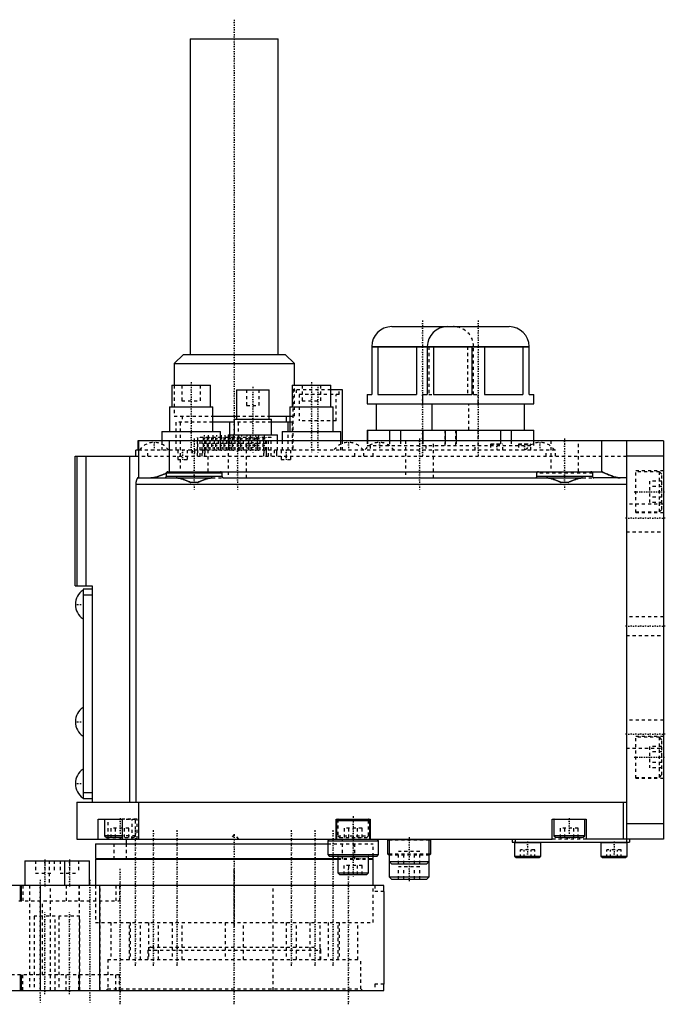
# Model space of a CAD drawing. Extents: x -392 to 140, y -99 to 428.
# Tile 5 of 5: x -70 to 140, y -26 to 292. Entities that reach past the tile are written whole.
import ezdxf

# ---------------------------------------------------------------- set-up
doc = ezdxf.new("R2010")
doc.units = 0
doc.linetypes.add('CENTER', pattern=[1.5, 0.45, -0.5, 0.05, -0.5])
doc.linetypes.add('DASHED', pattern=[2, 1, -1])
for name, color, linetype in [('AM_0', 7, 'CONTINUOUS'), ('AM_3', 7, 'DASHED'), ('AM_7', 7, 'CENTER')]:
    doc.layers.add(name, color=color, linetype=linetype)

msp = doc.modelspace()

# ---------------------------------------------------------------- linework, layer by layer
at = {"layer": 'AM_0', "color": 7, "linetype": 'CONTINUOUS'}
for p, q in [((-14.25, 286.2), (-14.25, 184)), ((-14.25, 286.2), (14.25, 286.2)), ((14.25, 184), (14.25, 286.2)), ((50.99, 193), (89.01, 193)), ((44.5, 186.51), (44.5, 171)), ((44.5, 186.51), (95.5, 186.51)), ((44.5, 186.47), (95.5, 186.47)), ((46.52, 186.47), (46.52, 171)), ((58.98, 186.47), (58.98, 171)), ((62.5, 186.51), (62.5, 171)), ((64.52, 186.47), (64.52, 171)), ((76.98, 186.47), (76.98, 171)), ((81.02, 186.47), (81.02, 171)), ((93.48, 186.47), (93.48, 171)), ((95.5, 171), (95.5, 186.51)), ((-16.5, 184), (-19.5, 181)), ((-16.5, 184), (16.5, 184)), ((19.5, 181), (16.5, 184)), ((-19.5, 181), (-19.5, 174)), ((-19.5, 181), (19.5, 181)), ((19.5, 174), (19.5, 181)), ((-20.25, 174), (-20.25, 167)), ((-20.25, 174), (-7.75, 174)), ((-7.75, 167), (-7.75, 174)), ((0.75, 172.5), (0.75, 163)), ((0.75, 172.5), (11.25, 172.5)), ((11.25, 163), (11.25, 172.5)), ((18.75, 174), (18.75, 167)), ((18.75, 174), (31.25, 174)), ((31.25, 167), (31.25, 174)), ((35, 172.5), (31.25, 172.5)), ((35, 156), (35, 172.5)), ((43, 171), (43, 168)), ((43, 171), (44.5, 171)), ((46.52, 171), (58.98, 171)), ((61, 171), (61, 168)), ((61, 171), (62.5, 171)), ((64.52, 171), (76.98, 171)), ((81.02, 171), (93.48, 171)), ((95.5, 171), (97, 171)), ((97, 168), (97, 171)), ((-21, 167), (-21, 159)), ((-21, 167), (-7, 167)), ((-7, 159), (-7, 167)), ((18, 167), (18, 159)), ((18, 167), (32, 167)), ((32, 159), (32, 167)), ((43, 168), (97, 168)), ((46, 168), (46, 159.5)), ((64, 168), (64, 159.5)), ((94, 159.5), (94, 168)), ((-7.01, 164), (0.75, 164)), ((0, 163), (0, 158)), ((0, 163), (12, 163)), ((11.26, 164), (18, 164)), ((12, 158), (12, 163)), ((16.89, 162), (16.89, 164)), ((0, 162), (-7, 162)), ((-1.41, 158), (-1.41, 162)), ((18, 162), (12, 162)), ((17.44, 159), (17.44, 162)), ((43, 159.5), (43, 156)), ((43, 159.5), (97, 159.5)), ((43.11, 159.5), (43.11, 156)), ((50.31, 159.5), (50.31, 156)), ((53.81, 159.5), (53.81, 156)), ((61, 159.5), (61, 156)), ((61.11, 159.5), (61.11, 156)), ((68.31, 159.5), (68.31, 156)), ((71.81, 159.5), (71.81, 156)), ((86.19, 159.5), (86.19, 156)), ((89.69, 159.5), (89.69, 156)), ((96.89, 159.5), (96.89, 156)), ((97, 156), (97, 159.5)), ((-23.5, 159), (-23.5, 156)), ((-23.5, 159), (-4.5, 159)), ((-4.5, 156), (-4.5, 159)), ((-2, 158), (-2, 156)), ((-2, 158), (14, 158)), ((14, 156), (14, 158)), ((15.5, 159), (15.5, 156)), ((15.5, 159), (34.5, 159)), ((34.5, 156), (34.5, 159)), ((-31.3, 156), (-31.3, 153)), ((139, 156), (-31.3, 156)), ((-31, 156), (-31, 144)), ((-21, 146), (-21, 156)), ((119, 146), (119, 156)), ((127, 156), (127, 26)), ((139, 156), (139, 27)), ((-51.5, 151), (-31.9, 151)), ((-51.5, 109), (-51.5, 151)), ((-51.04, 151), (-51.04, 109)), ((-48.13, 151), (-48.13, 109)), ((-33.91, 151), (-33.91, 39)), ((-31.9, 151), (-31.9, 153)), ((-31.3, 153), (-31.9, 153)), ((139, 151), (127, 151)), ((-31.23, 144), (-7.17, 144)), ((-4, 145.5), (-22, 145.5)), ((-22, 144.5), (-22, 145.5)), ((-4, 144.5), (-22, 144.5)), ((-21.5, 146), (119, 146)), ((-4, 145.5), (-4, 144.5)), ((-3.5, 144), (112.83, 144)), ((98, 144.5), (98, 145.5)), ((116, 144.5), (98, 144.5)), ((116, 145.5), (116, 144.5)), ((127, 144), (116.5, 144)), ((-31.9, 142), (-31.9, 39)), ((-31.9, 142), (127, 142)), ((-11.9, 142.5), (-14.1, 142.5)), ((108.1, 142.5), (105.9, 142.5)), ((-51.5, 109), (-46, 109)), ((-46, 109), (-46, 39)), ((-49, 108), (-49, 40)), ((-46, 108), (-49, 108)), ((-46, 106), (-49, 106)), ((-46, 42), (-49, 42)), ((-51, 39), (-51, 27)), ((-51, 39), (127, 39)), ((-46, 40), (-49, 40)), ((-31, 39), (-31, 27)), ((126, 39), (126, 27)), ((-44.14, 27), (-44.14, 33.5)), ((-44.14, 33.5), (-36.36, 33.5)), ((-42, 33.4), (-42, 28.1)), ((-36.36, 33.4), (-42, 33.4)), ((-36.36, 33.5), (-36.36, 27)), ((33, 27), (33, 33.5)), ((33, 33.5), (44, 33.5)), ((33.5, 33.4), (33.1, 33)), ((33.1, 33), (33.1, 27)), ((33.1, 33), (43.9, 33)), ((43.5, 33.4), (33.5, 33.4)), ((43.9, 33), (43.5, 33.4)), ((43.9, 27), (43.9, 33)), ((44, 33.5), (44, 27)), ((103, 27), (103, 33.5)), ((103, 33.5), (114, 33.5)), ((103.5, 33.4), (103.5, 28.1)), ((113.5, 33.4), (103.5, 33.4)), ((113.5, 28.1), (113.5, 33.4)), ((114, 33.5), (114, 27)), ((139, 32), (127, 32)), ((-51, 27), (103, 27)), ((-42, 28.1), (-41.4, 27.5)), ((-36.36, 28.1), (-42, 28.1)), ((-36.36, 27.5), (-41.4, 27.5)), ((-40.89, 27), (-40.89, 27.5)), ((-35, 27), (-35, 25.5)), ((30.75, 27), (30.25, 26.5)), ((30.25, 26.5), (30.25, 22)), ((30.25, 26.5), (46.75, 26.5)), ((46.75, 26.5), (46.25, 27)), ((46.75, 22), (46.75, 26.5)), ((49.82, 27), (49.62, 26.8)), ((49.62, 26.8), (49.62, 22.2)), ((49.62, 26.8), (50.12, 26.8)), ((50.22, 27), (50.12, 26.9)), ((50.12, 26.9), (50.12, 14.8)), ((50.12, 26.9), (63.12, 26.9)), ((63.12, 26.9), (63.02, 27)), ((63.12, 14.8), (63.12, 26.9)), ((63.13, 26.8), (63.62, 26.8)), ((63.62, 26.8), (63.42, 27)), ((63.62, 22.2), (63.62, 26.8)), ((90, 27), (90, 26)), ((90, 26), (128, 26)), ((90.75, 25.9), (90.75, 21.5)), ((90.75, 25.9), (99.25, 25.9)), ((91, 27), (91, 26)), ((99.25, 21.5), (99.25, 25.9)), ((103.5, 28.1), (104.1, 27.5)), ((113.5, 28.1), (103.5, 28.1)), ((112.9, 27.5), (104.1, 27.5)), ((112.9, 27.5), (113.5, 28.1)), ((139, 27), (114, 27)), ((118.75, 25.9), (118.75, 21.5)), ((118.75, 25.9), (127.25, 25.9)), ((127.25, 21.5), (127.25, 25.9)), ((128, 27), (128, 26)), ((-45, 25.5), (-45, 20.7)), ((-45, 25.5), (30.25, 25.5)), ((-67.89, 20), (-67.89, 12)), ((-67.89, 20), (-46.93, 20)), ((-54.89, 12), (-54.89, 20)), ((-46.93, 12), (-46.93, 20)), ((-45, 20.7), (33.5, 20.7)), ((-45, 20.5), (-45, 12)), ((-45, 20.5), (33.5, 20.5)), ((-41, 20.7), (-41, 20.5)), ((30.25, 22), (30.75, 21.5)), ((30.25, 22), (46.75, 22)), ((30.75, 21.5), (46.25, 21.5)), ((33.5, 21.4), (33.5, 16.1)), ((33.5, 21.4), (43.5, 21.4)), ((43.5, 16.1), (43.5, 21.4)), ((43.5, 20.7), (45, 20.7)), ((43.5, 20.5), (45, 20.5)), ((45, 20.7), (45, 21.5)), ((45, 12), (45, 20.5)), ((46.25, 21.5), (46.75, 22)), ((49.62, 22.2), (49.82, 22)), ((49.62, 22.2), (50.12, 22.2)), ((49.82, 22), (50.12, 22)), ((50.12, 19.8), (50.92, 19)), ((50.12, 19.8), (63.12, 19.8)), ((62.32, 19), (63.12, 19.8)), ((63.12, 22), (63.42, 22)), ((63.13, 22.2), (63.62, 22.2)), ((63.42, 22), (63.62, 22.2)), ((90.75, 21.5), (91.25, 21)), ((90.75, 21.5), (99.25, 21.5)), ((91.25, 21), (98.75, 21)), ((98.75, 21), (99.25, 21.5)), ((118.75, 21.5), (119.25, 21)), ((118.75, 21.5), (127.25, 21.5)), ((119.25, 21), (126.75, 21)), ((126.75, 21), (127.25, 21.5)), ((33.5, 16.1), (34.1, 15.5)), ((33.5, 16.1), (43.5, 16.1)), ((42.9, 15.5), (43.5, 16.1)), ((50.92, 19), (62.32, 19)), ((34.1, 15.5), (42.9, 15.5)), ((50.12, 14.8), (50.92, 14)), ((50.12, 14.8), (63.12, 14.8)), ((50.92, 14), (62.32, 14)), ((62.32, 14), (63.12, 14.8)), ((48.48, 12), (-264, 12)), ((-69.26, 7), (-69.26, 12)), ((-69, 12), (-69, 7)), ((-62.76, -22), (-62.76, 12)), ((-43.59, -22), (-43.59, 12)), ((48.48, 10), (48.48, 12)), ((48.5, 10), (48.48, 10)), ((48.5, -20), (48.5, 10)), ((-69, 7), (-69.26, 7)), ((-69.26, -17), (-69, -17)), ((-69.26, -22), (-69.26, -17)), ((-69, -17), (-69, -22)), ((-264, -22), (48.48, -22)), ((48.48, -20), (48.5, -20)), ((48.48, -22), (48.48, -20))]:
    msp.add_line(p, q, dxfattribs=at)
for points in [[(-31.23, 144, 0), (-31.23, 144, 0), (-31.24, 144, 0), (-31.25, 144, 0), (-31.25, 144, 0), (-31.25, 144, 0), (-31.26, 144, 0), (-31.27, 143.99, 0), (-31.27, 143.99, 0), (-31.28, 143.99, 0), (-31.29, 143.99, 0), (-31.29, 143.98, 0), (-31.29, 143.98, 0), (-31.3, 143.98, 0), (-31.31, 143.97, 0), (-31.32, 143.97, 0), (-31.32, 143.96, 0), (-31.33, 143.96, 0), (-31.33, 143.95, 0), (-31.34, 143.95, 0), (-31.35, 143.94, 0), (-31.35, 143.94, 0), (-31.36, 143.93, 0), (-31.36, 143.93, 0), (-31.37, 143.92, 0), (-31.38, 143.91, 0), (-31.38, 143.91, 0), (-31.39, 143.9, 0), (-31.39, 143.9, 0), (-31.4, 143.89, 0), (-31.41, 143.88, 0), (-31.42, 143.87, 0), (-31.43, 143.86, 0), (-31.43, 143.85, 0), (-31.43, 143.84, 0), (-31.44, 143.83, 0), (-31.45, 143.82, 0), (-31.46, 143.81, 0), (-31.47, 143.8, 0), (-31.48, 143.78, 0), (-31.48, 143.78, 0), (-31.48, 143.77, 0), (-31.49, 143.76, 0), (-31.5, 143.74, 0), (-31.51, 143.73, 0), (-31.52, 143.71, 0), (-31.53, 143.7, 0), (-31.53, 143.69, 0), (-31.53, 143.68, 0), (-31.54, 143.67, 0), (-31.55, 143.65, 0), (-31.56, 143.63, 0), (-31.57, 143.62, 0), (-31.58, 143.6, 0), (-31.58, 143.59, 0), (-31.58, 143.58, 0), (-31.59, 143.56, 0), (-31.6, 143.55, 0), (-31.61, 143.53, 0), (-31.61, 143.51, 0), (-31.62, 143.49, 0), (-31.63, 143.48, 0), (-31.63, 143.47, 0), (-31.64, 143.45, 0), (-31.65, 143.43, 0), (-31.65, 143.42, 0), (-31.65, 143.41, 0), (-31.66, 143.39, 0), (-31.67, 143.37, 0), (-31.67, 143.36, 0), (-31.68, 143.35, 0), (-31.68, 143.33, 0), (-31.69, 143.31, 0), (-31.7, 143.29, 0), (-31.7, 143.27, 0), (-31.71, 143.25, 0), (-31.72, 143.23, 0), (-31.72, 143.22, 0), (-31.73, 143.2, 0), (-31.73, 143.18, 0), (-31.74, 143.15, 0), (-31.75, 143.13, 0), (-31.75, 143.1, 0), (-31.76, 143.09, 0), (-31.76, 143.08, 0), (-31.77, 143.06, 0), (-31.77, 143.03, 0), (-31.78, 143, 0), (-31.79, 142.98, 0), (-31.79, 142.95, 0), (-31.79, 142.94, 0), (-31.8, 142.93, 0), (-31.8, 142.9, 0), (-31.81, 142.87, 0), (-31.81, 142.85, 0), (-31.82, 142.82, 0), (-31.82, 142.79, 0), (-31.83, 142.78, 0), (-31.83, 142.76, 0), (-31.83, 142.74, 0), (-31.84, 142.71, 0), (-31.84, 142.68, 0), (-31.85, 142.65, 0), (-31.85, 142.62, 0), (-31.85, 142.61, 0), (-31.86, 142.6, 0), (-31.86, 142.57, 0), (-31.86, 142.54, 0), (-31.87, 142.52, 0), (-31.87, 142.51, 0), (-31.87, 142.48, 0), (-31.87, 142.45, 0), (-31.88, 142.44, 0), (-31.88, 142.42, 0), (-31.88, 142.39, 0), (-31.88, 142.36, 0), (-31.88, 142.33, 0), (-31.89, 142.31, 0), (-31.89, 142.28, 0), (-31.89, 142.26, 0), (-31.89, 142.25, 0), (-31.89, 142.22, 0), (-31.89, 142.19, 0), (-31.89, 142.16, 0), (-31.9, 142.13, 0), (-31.9, 142.1, 0), (-31.9, 142.09, 0), (-31.9, 142.07, 0), (-31.9, 142.04, 0), (-31.9, 142.01, 0), (-31.9, 142, 0)], [(-22, 145.56, 0), (-22.14, 145.49, 0), (-22.43, 145.37, 0), (-22.72, 145.24, 0), (-22.87, 145.18, 0), (-23.02, 145.12, 0), (-23.31, 145, 0), (-23.6, 144.88, 0), (-23.89, 144.77, 0), (-24.18, 144.66, 0), (-24.46, 144.55, 0), (-24.61, 144.5, 0), (-24.75, 144.46, 0), (-25.03, 144.37, 0), (-25.31, 144.28, 0), (-25.58, 144.21, 0), (-25.85, 144.14, 0), (-26.11, 144.09, 0), (-26.25, 144.07, 0), (-26.37, 144.05, 0), (-26.63, 144.02, 0), (-26.88, 144, 0), (-27, 144, 0)], [(-22.5, 144, 0), (-22.48, 144, 0), (-22.44, 144, 0), (-22.41, 144.01, 0), (-22.39, 144.01, 0), (-22.37, 144.02, 0), (-22.33, 144.03, 0), (-22.29, 144.04, 0), (-22.26, 144.06, 0), (-22.22, 144.08, 0), (-22.19, 144.11, 0), (-22.17, 144.12, 0), (-22.16, 144.14, 0), (-22.13, 144.17, 0), (-22.1, 144.2, 0), (-22.07, 144.24, 0), (-22.05, 144.28, 0), (-22.03, 144.32, 0), (-22.02, 144.35, 0), (-22.02, 144.37, 0), (-22.01, 144.4, 0), (-22.01, 144.41, 0), (-22.01, 144.42, 0), (-22.01, 144.42, 0), (-22.01, 144.42, 0), (-22, 144.43, 0), (-22, 144.44, 0), (-22, 144.45, 0), (-22, 144.46, 0), (-22, 144.47, 0), (-22, 144.47, 0), (-22, 144.48, 0), (-22, 144.49, 0), (-22, 144.5, 0), (-22, 144.5, 0)], [(-22, 145.56, 0), (-22, 145.56, 0), (-22, 145.57, 0), (-21.99, 145.57, 0), (-21.99, 145.58, 0), (-21.99, 145.58, 0), (-21.99, 145.59, 0), (-21.99, 145.59, 0), (-21.99, 145.6, 0), (-21.99, 145.61, 0), (-21.99, 145.61, 0), (-21.99, 145.62, 0), (-21.99, 145.62, 0), (-21.98, 145.63, 0), (-21.98, 145.63, 0), (-21.98, 145.64, 0), (-21.98, 145.65, 0), (-21.98, 145.65, 0), (-21.98, 145.66, 0), (-21.97, 145.66, 0), (-21.97, 145.67, 0), (-21.97, 145.67, 0), (-21.97, 145.68, 0), (-21.97, 145.68, 0), (-21.96, 145.68, 0), (-21.96, 145.69, 0), (-21.96, 145.69, 0), (-21.96, 145.7, 0), (-21.96, 145.7, 0), (-21.95, 145.71, 0), (-21.95, 145.72, 0), (-21.95, 145.72, 0), (-21.94, 145.73, 0), (-21.94, 145.73, 0), (-21.94, 145.73, 0), (-21.94, 145.74, 0), (-21.93, 145.75, 0), (-21.93, 145.75, 0), (-21.93, 145.76, 0), (-21.92, 145.76, 0), (-21.92, 145.77, 0), (-21.92, 145.77, 0), (-21.92, 145.78, 0), (-21.91, 145.78, 0), (-21.91, 145.79, 0), (-21.91, 145.79, 0), (-21.9, 145.8, 0), (-21.9, 145.8, 0), (-21.9, 145.8, 0), (-21.89, 145.81, 0), (-21.89, 145.81, 0), (-21.89, 145.82, 0), (-21.88, 145.82, 0), (-21.88, 145.83, 0), (-21.87, 145.83, 0), (-21.87, 145.83, 0), (-21.87, 145.84, 0), (-21.86, 145.84, 0), (-21.86, 145.85, 0), (-21.85, 145.85, 0), (-21.85, 145.86, 0), (-21.85, 145.86, 0), (-21.85, 145.86, 0), (-21.84, 145.87, 0), (-21.84, 145.87, 0), (-21.83, 145.87, 0), (-21.83, 145.88, 0), (-21.83, 145.88, 0), (-21.82, 145.88, 0), (-21.82, 145.89, 0), (-21.82, 145.89, 0), (-21.81, 145.89, 0), (-21.8, 145.9, 0), (-21.8, 145.9, 0), (-21.79, 145.9, 0), (-21.79, 145.91, 0), (-21.79, 145.91, 0), (-21.78, 145.91, 0), (-21.78, 145.92, 0), (-21.77, 145.92, 0), (-21.77, 145.92, 0), (-21.76, 145.93, 0), (-21.75, 145.93, 0), (-21.75, 145.93, 0), (-21.75, 145.93, 0), (-21.74, 145.94, 0), (-21.74, 145.94, 0), (-21.73, 145.94, 0), (-21.72, 145.95, 0), (-21.72, 145.95, 0), (-21.72, 145.95, 0), (-21.71, 145.95, 0), (-21.71, 145.96, 0), (-21.7, 145.96, 0), (-21.69, 145.96, 0), (-21.69, 145.96, 0), (-21.68, 145.97, 0), (-21.68, 145.97, 0), (-21.67, 145.97, 0), (-21.67, 145.97, 0), (-21.66, 145.97, 0), (-21.65, 145.98, 0), (-21.65, 145.98, 0), (-21.64, 145.98, 0), (-21.64, 145.98, 0), (-21.64, 145.98, 0), (-21.63, 145.98, 0), (-21.62, 145.98, 0), (-21.62, 145.99, 0), (-21.62, 145.99, 0), (-21.61, 145.99, 0), (-21.6, 145.99, 0), (-21.6, 145.99, 0), (-21.6, 145.99, 0), (-21.59, 145.99, 0), (-21.58, 145.99, 0), (-21.58, 145.99, 0), (-21.57, 146, 0), (-21.56, 146, 0), (-21.56, 146, 0), (-21.56, 146, 0), (-21.55, 146, 0), (-21.54, 146, 0), (-21.54, 146, 0), (-21.53, 146, 0), (-21.52, 146, 0), (-21.52, 146, 0), (-21.52, 146, 0), (-21.51, 146, 0), (-21.5, 146, 0), (-21.5, 146, 0)], [(-22, 145.5, 0), (-22, 145.51, 0), (-22, 145.53, 0), (-22, 145.55, 0), (-22, 145.56, 0)], [(-14.1, 142.5, 0), (-14.23, 142.56, 0), (-14.51, 142.68, 0), (-14.79, 142.81, 0), (-14.93, 142.87, 0), (-15.07, 142.93, 0), (-15.34, 143.04, 0), (-15.62, 143.16, 0), (-15.89, 143.27, 0), (-16.17, 143.37, 0), (-16.44, 143.47, 0), (-16.57, 143.52, 0), (-16.71, 143.56, 0), (-16.97, 143.65, 0), (-17.23, 143.73, 0), (-17.49, 143.8, 0), (-17.75, 143.86, 0), (-18, 143.91, 0), (-18.12, 143.94, 0), (-18.24, 143.95, 0), (-18.48, 143.98, 0), (-18.72, 144, 0), (-18.83, 144, 0)], [(-7.17, 144, 0), (-7.28, 144, 0), (-7.52, 143.98, 0), (-7.76, 143.95, 0), (-7.88, 143.94, 0), (-8, 143.91, 0), (-8.25, 143.86, 0), (-8.51, 143.8, 0), (-8.77, 143.73, 0), (-9.03, 143.65, 0), (-9.29, 143.56, 0), (-9.43, 143.52, 0), (-9.56, 143.47, 0), (-9.83, 143.37, 0), (-10.11, 143.27, 0), (-10.38, 143.16, 0), (-10.66, 143.04, 0), (-10.93, 142.93, 0), (-11.07, 142.87, 0), (-11.21, 142.81, 0), (-11.49, 142.68, 0), (-11.77, 142.56, 0), (-11.9, 142.5, 0)], [(-4.5, 146, 0), (-4.5, 146, 0), (-4.49, 146, 0), (-4.48, 146, 0), (-4.48, 146, 0), (-4.48, 146, 0), (-4.47, 146, 0), (-4.46, 146, 0), (-4.45, 146, 0), (-4.45, 146, 0), (-4.44, 146, 0), (-4.44, 146, 0), (-4.43, 146, 0), (-4.42, 145.99, 0), (-4.42, 145.99, 0), (-4.41, 145.99, 0), (-4.4, 145.99, 0), (-4.4, 145.99, 0), (-4.39, 145.99, 0), (-4.39, 145.99, 0), (-4.38, 145.99, 0), (-4.37, 145.98, 0), (-4.37, 145.98, 0), (-4.37, 145.98, 0), (-4.36, 145.98, 0), (-4.35, 145.98, 0), (-4.35, 145.98, 0), (-4.35, 145.98, 0), (-4.34, 145.97, 0), (-4.33, 145.97, 0), (-4.32, 145.97, 0), (-4.32, 145.97, 0), (-4.31, 145.96, 0), (-4.31, 145.96, 0), (-4.3, 145.96, 0), (-4.3, 145.96, 0), (-4.29, 145.95, 0), (-4.28, 145.95, 0), (-4.28, 145.95, 0), (-4.27, 145.94, 0), (-4.27, 145.94, 0), (-4.26, 145.94, 0), (-4.26, 145.94, 0), (-4.25, 145.93, 0), (-4.24, 145.93, 0), (-4.24, 145.93, 0), (-4.23, 145.92, 0), (-4.23, 145.92, 0), (-4.23, 145.92, 0), (-4.22, 145.91, 0), (-4.21, 145.91, 0), (-4.21, 145.91, 0), (-4.2, 145.9, 0), (-4.2, 145.9, 0), (-4.19, 145.89, 0), (-4.19, 145.89, 0), (-4.18, 145.89, 0), (-4.18, 145.88, 0), (-4.17, 145.88, 0), (-4.17, 145.87, 0), (-4.16, 145.87, 0), (-4.16, 145.87, 0), (-4.16, 145.86, 0), (-4.15, 145.86, 0), (-4.15, 145.85, 0), (-4.14, 145.85, 0), (-4.14, 145.85, 0), (-4.14, 145.84, 0), (-4.13, 145.84, 0), (-4.13, 145.84, 0), (-4.13, 145.83, 0), (-4.12, 145.83, 0), (-4.12, 145.82, 0), (-4.11, 145.82, 0), (-4.11, 145.81, 0), (-4.1, 145.81, 0), (-4.1, 145.8, 0), (-4.1, 145.8, 0), (-4.1, 145.79, 0), (-4.09, 145.79, 0), (-4.09, 145.78, 0), (-4.08, 145.78, 0), (-4.08, 145.77, 0), (-4.08, 145.77, 0), (-4.08, 145.76, 0), (-4.07, 145.76, 0), (-4.07, 145.75, 0), (-4.06, 145.75, 0), (-4.06, 145.74, 0), (-4.06, 145.73, 0), (-4.06, 145.73, 0), (-4.05, 145.73, 0), (-4.05, 145.72, 0), (-4.05, 145.71, 0), (-4.04, 145.71, 0), (-4.04, 145.7, 0), (-4.04, 145.69, 0), (-4.04, 145.69, 0), (-4.04, 145.69, 0), (-4.03, 145.68, 0), (-4.03, 145.67, 0), (-4.03, 145.66, 0), (-4.03, 145.66, 0), (-4.02, 145.65, 0), (-4.02, 145.65, 0), (-4.02, 145.64, 0), (-4.02, 145.64, 0), (-4.02, 145.63, 0), (-4.02, 145.63, 0), (-4.02, 145.62, 0), (-4.01, 145.62, 0), (-4.01, 145.61, 0), (-4.01, 145.6, 0), (-4.01, 145.6, 0), (-4.01, 145.59, 0), (-4.01, 145.59, 0), (-4.01, 145.58, 0), (-4.01, 145.57, 0), (-4, 145.57, 0), (-4, 145.56, 0), (-4, 145.56, 0), (-4, 145.55, 0), (-4, 145.54, 0), (-4, 145.54, 0), (-4, 145.53, 0), (-4, 145.52, 0), (-4, 145.52, 0), (-4, 145.52, 0), (-4, 145.51, 0), (-4, 145.5, 0), (-4, 145.5, 0)], [(-4, 144.5, 0), (-4, 144.5, 0), (-4, 144.49, 0), (-4, 144.48, 0), (-4, 144.47, 0), (-4, 144.47, 0), (-4, 144.46, 0), (-4, 144.45, 0), (-4, 144.44, 0), (-4, 144.43, 0), (-3.99, 144.42, 0), (-3.99, 144.42, 0), (-3.99, 144.42, 0), (-3.99, 144.41, 0), (-3.99, 144.4, 0), (-3.98, 144.37, 0), (-3.98, 144.35, 0), (-3.97, 144.32, 0), (-3.95, 144.28, 0), (-3.93, 144.24, 0), (-3.9, 144.2, 0), (-3.87, 144.17, 0), (-3.84, 144.14, 0), (-3.83, 144.12, 0), (-3.81, 144.11, 0), (-3.78, 144.08, 0), (-3.74, 144.06, 0), (-3.71, 144.04, 0), (-3.67, 144.03, 0), (-3.63, 144.02, 0), (-3.61, 144.01, 0), (-3.59, 144.01, 0), (-3.56, 144, 0), (-3.52, 144, 0), (-3.5, 144, 0)], [(97.5, 144, 0), (97.52, 144, 0), (97.56, 144, 0), (97.59, 144.01, 0), (97.61, 144.01, 0), (97.63, 144.02, 0), (97.67, 144.03, 0), (97.71, 144.05, 0), (97.74, 144.06, 0), (97.78, 144.09, 0), (97.81, 144.11, 0), (97.83, 144.12, 0), (97.84, 144.14, 0), (97.87, 144.17, 0), (97.9, 144.2, 0), (97.92, 144.24, 0), (97.95, 144.28, 0), (97.97, 144.32, 0), (97.98, 144.35, 0), (97.98, 144.37, 0), (97.99, 144.4, 0), (97.99, 144.41, 0), (97.99, 144.42, 0), (97.99, 144.42, 0), (97.99, 144.43, 0), (98, 144.43, 0), (98, 144.44, 0), (98, 144.45, 0), (98, 144.46, 0), (98, 144.47, 0), (98, 144.47, 0), (98, 144.48, 0), (98, 144.49, 0), (98, 144.5, 0), (98, 144.5, 0)], [(98, 145.5, 0), (98, 145.5, 0), (98, 145.51, 0), (98, 145.52, 0), (98, 145.52, 0), (98, 145.52, 0), (98, 145.53, 0), (98, 145.54, 0), (98, 145.54, 0), (98, 145.55, 0), (98, 145.56, 0), (98, 145.56, 0), (98, 145.57, 0), (98.01, 145.57, 0), (98.01, 145.58, 0), (98.01, 145.59, 0), (98.01, 145.59, 0), (98.01, 145.6, 0), (98.01, 145.6, 0), (98.01, 145.61, 0), (98.01, 145.62, 0), (98.02, 145.62, 0), (98.02, 145.63, 0), (98.02, 145.63, 0), (98.02, 145.64, 0), (98.02, 145.64, 0), (98.02, 145.65, 0), (98.02, 145.65, 0), (98.03, 145.66, 0), (98.03, 145.66, 0), (98.03, 145.67, 0), (98.03, 145.68, 0), (98.04, 145.69, 0), (98.04, 145.69, 0), (98.04, 145.69, 0), (98.04, 145.7, 0), (98.04, 145.71, 0), (98.05, 145.71, 0), (98.05, 145.72, 0), (98.05, 145.73, 0), (98.06, 145.73, 0), (98.06, 145.73, 0), (98.06, 145.74, 0), (98.06, 145.75, 0), (98.07, 145.75, 0), (98.07, 145.76, 0), (98.08, 145.76, 0), (98.08, 145.77, 0), (98.08, 145.77, 0), (98.08, 145.78, 0), (98.09, 145.78, 0), (98.09, 145.79, 0), (98.1, 145.79, 0), (98.1, 145.8, 0), (98.1, 145.8, 0), (98.1, 145.81, 0), (98.11, 145.81, 0), (98.11, 145.82, 0), (98.12, 145.82, 0), (98.12, 145.83, 0), (98.13, 145.83, 0), (98.13, 145.84, 0), (98.13, 145.84, 0), (98.14, 145.84, 0), (98.14, 145.85, 0), (98.14, 145.85, 0), (98.15, 145.85, 0), (98.15, 145.86, 0), (98.16, 145.86, 0), (98.16, 145.87, 0), (98.16, 145.87, 0), (98.17, 145.87, 0), (98.17, 145.88, 0), (98.18, 145.88, 0), (98.18, 145.89, 0), (98.19, 145.89, 0), (98.19, 145.89, 0), (98.2, 145.9, 0), (98.2, 145.9, 0), (98.21, 145.91, 0), (98.21, 145.91, 0), (98.22, 145.91, 0), (98.23, 145.92, 0), (98.23, 145.92, 0), (98.23, 145.92, 0), (98.24, 145.93, 0), (98.24, 145.93, 0), (98.25, 145.93, 0), (98.26, 145.94, 0), (98.26, 145.94, 0), (98.27, 145.94, 0), (98.27, 145.94, 0), (98.28, 145.95, 0), (98.28, 145.95, 0), (98.29, 145.95, 0), (98.3, 145.96, 0), (98.3, 145.96, 0), (98.31, 145.96, 0), (98.31, 145.96, 0), (98.32, 145.97, 0), (98.32, 145.97, 0), (98.33, 145.97, 0), (98.34, 145.97, 0), (98.35, 145.98, 0), (98.35, 145.98, 0), (98.35, 145.98, 0), (98.36, 145.98, 0), (98.37, 145.98, 0), (98.37, 145.98, 0), (98.37, 145.98, 0), (98.38, 145.99, 0), (98.39, 145.99, 0), (98.39, 145.99, 0), (98.4, 145.99, 0), (98.4, 145.99, 0), (98.41, 145.99, 0), (98.42, 145.99, 0), (98.42, 145.99, 0), (98.43, 146, 0), (98.44, 146, 0), (98.44, 146, 0), (98.45, 146, 0), (98.45, 146, 0), (98.46, 146, 0), (98.47, 146, 0), (98.48, 146, 0), (98.48, 146, 0), (98.48, 146, 0), (98.49, 146, 0), (98.5, 146, 0), (98.5, 146, 0)], [(105.9, 142.5, 0), (105.77, 142.56, 0), (105.49, 142.68, 0), (105.21, 142.81, 0), (105.07, 142.87, 0), (104.93, 142.93, 0), (104.66, 143.04, 0), (104.38, 143.16, 0), (104.11, 143.27, 0), (103.83, 143.37, 0), (103.56, 143.47, 0), (103.43, 143.52, 0), (103.29, 143.56, 0), (103.03, 143.65, 0), (102.77, 143.73, 0), (102.51, 143.8, 0), (102.25, 143.86, 0), (102, 143.91, 0), (101.88, 143.94, 0), (101.76, 143.95, 0), (101.52, 143.98, 0), (101.28, 144, 0), (101.17, 144, 0)], [(112.83, 144, 0), (112.72, 144, 0), (112.48, 143.98, 0), (112.24, 143.95, 0), (112.12, 143.94, 0), (112, 143.91, 0), (111.75, 143.86, 0), (111.49, 143.8, 0), (111.23, 143.73, 0), (110.97, 143.65, 0), (110.71, 143.56, 0), (110.57, 143.52, 0), (110.44, 143.47, 0), (110.17, 143.37, 0), (109.89, 143.27, 0), (109.62, 143.16, 0), (109.34, 143.04, 0), (109.07, 142.93, 0), (108.93, 142.87, 0), (108.79, 142.81, 0), (108.51, 142.68, 0), (108.23, 142.56, 0), (108.1, 142.5, 0)], [(115.5, 146, 0), (115.5, 146, 0), (115.51, 146, 0), (115.52, 146, 0), (115.52, 146, 0), (115.52, 146, 0), (115.53, 146, 0), (115.54, 146, 0), (115.55, 146, 0), (115.55, 146, 0), (115.56, 146, 0), (115.56, 146, 0), (115.57, 146, 0), (115.58, 145.99, 0), (115.58, 145.99, 0), (115.59, 145.99, 0), (115.6, 145.99, 0), (115.6, 145.99, 0), (115.61, 145.99, 0), (115.61, 145.99, 0), (115.62, 145.99, 0), (115.63, 145.98, 0), (115.63, 145.98, 0), (115.63, 145.98, 0), (115.64, 145.98, 0), (115.65, 145.98, 0), (115.65, 145.98, 0), (115.65, 145.98, 0), (115.66, 145.97, 0), (115.67, 145.97, 0), (115.68, 145.97, 0), (115.68, 145.97, 0), (115.69, 145.96, 0), (115.69, 145.96, 0), (115.7, 145.96, 0), (115.7, 145.96, 0), (115.71, 145.95, 0), (115.72, 145.95, 0), (115.72, 145.95, 0), (115.73, 145.94, 0), (115.73, 145.94, 0), (115.74, 145.94, 0), (115.74, 145.94, 0), (115.75, 145.93, 0), (115.76, 145.93, 0), (115.76, 145.93, 0), (115.77, 145.92, 0), (115.77, 145.92, 0), (115.77, 145.92, 0), (115.78, 145.91, 0), (115.79, 145.91, 0), (115.79, 145.91, 0), (115.8, 145.9, 0), (115.8, 145.9, 0), (115.81, 145.89, 0), (115.81, 145.89, 0), (115.82, 145.89, 0), (115.82, 145.88, 0), (115.83, 145.88, 0), (115.83, 145.87, 0), (115.84, 145.87, 0), (115.84, 145.87, 0), (115.84, 145.86, 0), (115.85, 145.86, 0), (115.85, 145.85, 0), (115.86, 145.85, 0), (115.86, 145.85, 0), (115.86, 145.84, 0), (115.87, 145.84, 0), (115.87, 145.84, 0), (115.87, 145.83, 0), (115.88, 145.83, 0), (115.88, 145.82, 0), (115.89, 145.82, 0), (115.89, 145.81, 0), (115.9, 145.81, 0), (115.9, 145.8, 0), (115.9, 145.8, 0), (115.9, 145.79, 0), (115.91, 145.79, 0), (115.91, 145.78, 0), (115.92, 145.78, 0), (115.92, 145.77, 0), (115.92, 145.77, 0), (115.92, 145.76, 0), (115.93, 145.76, 0), (115.93, 145.75, 0), (115.94, 145.75, 0), (115.94, 145.74, 0), (115.94, 145.73, 0), (115.94, 145.73, 0), (115.95, 145.73, 0), (115.95, 145.72, 0), (115.95, 145.71, 0), (115.96, 145.71, 0), (115.96, 145.7, 0), (115.96, 145.69, 0), (115.96, 145.69, 0), (115.96, 145.69, 0), (115.97, 145.68, 0), (115.97, 145.67, 0), (115.97, 145.66, 0), (115.97, 145.66, 0), (115.98, 145.65, 0), (115.98, 145.65, 0), (115.98, 145.64, 0), (115.98, 145.64, 0), (115.98, 145.63, 0), (115.98, 145.63, 0), (115.98, 145.62, 0), (115.99, 145.62, 0), (115.99, 145.61, 0), (115.99, 145.6, 0), (115.99, 145.6, 0), (115.99, 145.59, 0), (115.99, 145.59, 0), (115.99, 145.58, 0), (115.99, 145.57, 0), (116, 145.57, 0), (116, 145.56, 0), (116, 145.56, 0), (116, 145.55, 0), (116, 145.54, 0), (116, 145.54, 0), (116, 145.53, 0), (116, 145.52, 0), (116, 145.52, 0), (116, 145.52, 0), (116, 145.51, 0), (116, 145.5, 0), (116, 145.5, 0)], [(116, 144.5, 0), (116, 144.5, 0), (116, 144.49, 0), (116, 144.48, 0), (116, 144.47, 0), (116, 144.47, 0), (116, 144.46, 0), (116, 144.45, 0), (116, 144.44, 0), (116, 144.43, 0), (116.01, 144.43, 0), (116.01, 144.42, 0), (116.01, 144.42, 0), (116.01, 144.41, 0), (116.01, 144.4, 0), (116.02, 144.37, 0), (116.02, 144.35, 0), (116.03, 144.32, 0), (116.05, 144.28, 0), (116.08, 144.24, 0), (116.1, 144.2, 0), (116.13, 144.17, 0), (116.16, 144.14, 0), (116.17, 144.12, 0), (116.19, 144.11, 0), (116.22, 144.09, 0), (116.26, 144.06, 0), (116.29, 144.05, 0), (116.33, 144.03, 0), (116.37, 144.02, 0), (116.39, 144.01, 0), (116.41, 144.01, 0), (116.44, 144, 0), (116.48, 144, 0), (116.5, 144, 0)], [(125, 144, 0), (124.98, 144, 0), (124.93, 144, 0), (124.88, 144, 0), (124.85, 144, 0), (124.83, 144, 0), (124.78, 144.01, 0), (124.73, 144.01, 0), (124.55, 144.03, 0), (124.25, 144.07, 0), (124.09, 144.09, 0), (123.93, 144.13, 0), (123.61, 144.2, 0), (123.29, 144.29, 0), (122.95, 144.39, 0), (122.62, 144.5, 0), (122.28, 144.62, 0), (122.1, 144.68, 0), (121.93, 144.75, 0), (121.58, 144.88, 0), (121.24, 145.03, 0), (120.89, 145.17, 0), (120.54, 145.32, 0), (120.19, 145.47, 0), (120.02, 145.55, 0), (119.85, 145.62, 0), (119.5, 145.77, 0), (119.17, 145.93, 0), (119, 146, 0)]]:
    msp.add_polyline3d(points, dxfattribs=at)
for centre, radius, start, end in [((50.99, 186.51), 6.49, 90, 180), ((68.99, 186.51), 6.49, 90, 180), ((89.01, 186.51), 6.49, 0, 90), ((-22.5, 144.5), 0.5, 270, 0), ((-3.5, 144.5), 0.5, 180, 270), ((97.5, 144.5), 0.5, 270, 0), ((116.5, 144.5), 0.5, 180, 270), ((-45.8, 103), 5.67, 124.3588, 235.6412), ((-45.8, 65), 5.67, 124.3588, 235.6412), ((-45.8, 45), 5.67, 124.3588, 235.6412), ((-41.9, 33.4), 0.1, 90, 180), ((33.6, 33.4), 0.1, 90, 180), ((43.4, 33.4), 0.1, 0, 90), ((103.6, 33.4), 0.1, 90, 180), ((113.4, 33.4), 0.1, 0, 90), ((90.85, 25.9), 0.1, 90, 180), ((99.15, 25.9), 0.1, 0, 90), ((118.85, 25.9), 0.1, 90, 180), ((127.15, 25.9), 0.1, 0, 90), ((33.6, 21.4), 0.1, 90, 180), ((43.4, 21.4), 0.1, 0, 90)]:
    msp.add_arc(centre, radius, start, end, dxfattribs=at)
at = {"layer": 'AM_3', "color": 6, "linetype": 'DASHED'}
for p, q in [((63.02, 186.47), (63.02, 171)), ((75.48, 186.47), (75.48, 171)), ((77.5, 171), (77.5, 186.51)), ((-19.5, 174), (-19.5, 164)), ((-17, 174), (-17, 169)), ((-11, 169), (-11, 174)), ((4, 172.5), (4, 167.5)), ((8, 167.5), (8, 172.5)), ((19, 172.5), (19, 153)), ((31.25, 172.5), (19, 172.5)), ((19.5, 164), (19.5, 174)), ((20, 172.5), (20, 171)), ((22, 174), (22, 169)), ((28, 169), (28, 174)), ((34, 171), (34, 172.5)), ((34, 171), (20, 171)), ((21, 171), (21, 162.5)), ((33, 162.5), (33, 171)), ((63.02, 171), (64.52, 171)), ((77.5, 171), (79, 171)), ((79, 168), (79, 171)), ((-17, 169), (-11, 169)), ((4, 167.5), (8, 167.5)), ((22, 169), (28, 169)), ((76, 159.5), (76, 168)), ((-19.5, 164), (-7.01, 164)), ((-16.89, 164), (-16.89, 162)), ((0.75, 164), (11.26, 164)), ((18, 164), (19.5, 164)), ((-18.85, 153), (-18.85, 162)), ((-7, 162), (-18.85, 162)), ((-17.44, 153), (-17.44, 162)), ((12, 162), (0, 162)), ((1.41, 153), (1.41, 162)), ((18.85, 162), (18, 162)), ((18.85, 153), (18.85, 162)), ((33, 162.5), (21, 162.5)), ((68.19, 159.5), (68.19, 154.5)), ((71.69, 159.5), (71.69, 154.5)), ((78.89, 159.5), (78.89, 154.5)), ((79, 154.5), (79, 159.5)), ((-11.95, 157.1), (-11.95, 151)), ((11.92, 157.1), (-11.95, 157.1)), ((-11.93, 151), (-11.93, 157.1)), ((-11.06, 151), (-11.06, 157.1)), ((-10.45, 151), (-10.45, 157.1)), ((-10.13, 157.1), (-10.13, 153)), ((-9.59, 151), (-9.59, 157.1)), ((-9.13, 153), (-9.13, 157.1)), ((-8.81, 157.1), (-8.81, 153)), ((-7.81, 153), (-7.81, 157.1)), ((-7.37, 157.1), (-7.37, 153)), ((-6.37, 153), (-6.37, 157.1)), ((-6.11, 157.1), (-6.11, 153)), ((-5.11, 153), (-5.11, 157.1)), ((-4.6, 157.1), (-4.6, 153)), ((-3.6, 153), (-3.6, 157.1)), ((-3.41, 157.1), (-3.41, 153)), ((-2.41, 153), (-2.41, 157.1)), ((-1.83, 157.1), (-1.83, 153)), ((-1.41, 153), (-1.41, 158)), ((-0.83, 153), (-0.83, 157.1)), ((-0.71, 157.1), (-0.71, 153)), ((0.29, 153), (0.29, 157.1)), ((0.94, 157.1), (0.94, 153)), ((1.94, 153), (1.94, 157.1)), ((1.99, 157.1), (1.99, 153)), ((2.99, 153), (2.99, 157.1)), ((3.71, 157.1), (3.71, 153)), ((4.69, 157.1), (4.69, 153)), ((4.71, 153), (4.71, 157.1)), ((5.69, 153), (5.69, 157.1)), ((6.48, 157.1), (6.48, 153)), ((7.39, 157.1), (7.39, 153)), ((7.48, 153), (7.48, 157.1)), ((8.39, 153), (8.39, 157.1)), ((9.26, 157.1), (9.26, 153)), ((9.59, 151), (9.59, 157.1)), ((10.26, 153), (10.26, 157.1)), ((10.42, 151), (10.42, 157.1)), ((11.06, 151), (11.06, 157.1)), ((11.89, 151), (11.89, 157.1)), ((11.92, 151), (11.92, 157.1)), ((17.44, 153), (17.44, 159)), ((-23.5, 156), (-23.5, 153)), ((-17.5, 156), (-17.5, 146)), ((-8.5, 146), (-8.5, 156)), ((-4.5, 153), (-4.5, 156)), ((-2, 156), (-2, 144)), ((4, 144), (4, 156)), ((14, 153), (14, 156)), ((15.5, 156), (15.5, 153)), ((34.5, 153), (34.5, 156)), ((35, 153), (35, 156)), ((43, 156), (43, 154.5)), ((43, 154.5), (97, 154.5)), ((43.11, 156), (43.11, 154.5)), ((44, 154.5), (44, 153)), ((50.31, 156), (50.31, 154.5)), ((53.81, 156), (53.81, 154.5)), ((55.5, 156), (55.5, 144)), ((61, 156), (61, 154.5)), ((61.11, 156), (61.11, 154.5)), ((62, 154.5), (62, 153)), ((64.5, 144), (64.5, 156)), ((68.31, 156), (68.31, 154.5)), ((71.81, 156), (71.81, 154.5)), ((78, 153), (78, 154.5)), ((83.15, 155), (83, 154.85)), ((83, 154.85), (83, 153)), ((83, 154.85), (87, 154.85)), ((83.15, 155), (86.85, 155)), ((86.19, 156), (86.19, 154.5)), ((87, 154.85), (86.85, 155)), ((87, 153), (87, 154.85)), ((89.69, 156), (89.69, 154.5)), ((92.15, 155), (92, 154.85)), ((92, 154.85), (92, 153)), ((92, 154.85), (96, 154.85)), ((92.15, 155), (95.85, 155)), ((96, 154.85), (95.85, 155)), ((96, 153), (96, 154.85)), ((96.89, 156), (96.89, 154.5)), ((97, 154.5), (97, 156)), ((102.5, 156), (102.5, 146)), ((111.5, 146), (111.5, 156)), ((-31.9, 151), (127, 151)), ((104, 153), (-31, 153)), ((-28, 151), (-28, 153)), ((-18.3, 153), (-18.3, 150)), ((-18.3, 150), (-15.2, 150)), ((-15.2, 150), (-15.2, 153)), ((-13.75, 153), (-13.75, 151)), ((-13.7, 153), (-13.7, 151)), ((-12.89, 153), (-12.89, 151)), ((-10.35, 153), (-10.35, 151)), ((-9.54, 153), (-9.54, 151)), ((9.54, 153), (9.54, 151)), ((10.35, 153), (10.35, 151)), ((12.89, 153), (12.89, 151)), ((13.7, 153), (13.7, 151)), ((13.75, 151), (13.75, 153)), ((15.2, 153), (15.2, 150)), ((15.2, 150), (18.3, 150)), ((18.3, 150), (18.3, 153)), ((39, 151), (39, 153)), ((42, 151), (42, 153)), ((45, 151), (45, 153)), ((101, 151), (101, 153)), ((104, 151), (104, 153)), ((-31, 144), (-22.5, 144)), ((-7.17, 144), (-3.5, 144)), ((116, 145.5), (98, 145.5)), ((112.83, 144), (116.5, 144)), ((139, 146.25), (130, 146.25)), ((130, 132.75), (130, 146.25)), ((137.7, 146), (130, 146)), ((138.5, 145.2), (137.7, 146)), ((137.7, 133), (137.7, 146)), ((138.5, 133.8), (138.5, 145.2)), ((134.5, 142.96), (134.5, 136.04)), ((138.5, 142.96), (134.5, 142.96)), ((138.5, 141.23), (134.5, 141.23)), ((138.5, 137.77), (134.5, 137.77)), ((139, 135.5), (127, 135.5)), ((138.5, 136.04), (134.5, 136.04)), ((130, 133), (137.7, 133)), ((130, 132.75), (139, 132.75)), ((137.7, 133), (138.5, 133.8)), ((127, 126.5), (139, 126.5)), ((139, 99), (127, 99)), ((127, 93), (139, 93)), ((139, 65.5), (127, 65.5)), ((139, 60.25), (130, 60.25)), ((130, 46.75), (130, 60.25)), ((137.7, 60), (130, 60)), ((138.5, 59.2), (137.7, 60)), ((137.7, 47), (137.7, 60)), ((138.5, 47.8), (138.5, 59.2)), ((127, 56.5), (139, 56.5)), ((134.5, 56.96), (134.5, 50.04)), ((138.5, 56.96), (134.5, 56.96)), ((138.5, 55.23), (134.5, 55.23)), ((138.5, 51.77), (134.5, 51.77)), ((138.5, 50.04), (134.5, 50.04)), ((130, 47), (137.7, 47)), ((130, 46.75), (139, 46.75)), ((137.7, 47), (138.5, 47.8)), ((-40.89, 27.5), (-40.89, 33.5)), ((-31.5, 33.5), (-36.36, 33.5)), ((-32, 33.4), (-36.36, 33.4)), ((-33.11, 27), (-33.11, 33.5)), ((-32, 28.1), (-32, 33.4)), ((-31.5, 27), (-31.5, 33.5)), ((33.5, 33.4), (33.5, 28.1)), ((43.5, 28.1), (43.5, 33.4)), ((-34.14, 30.5), (-39.86, 30.5)), ((-39.86, 27.5), (-39.86, 30.5)), ((-38.43, 27.5), (-38.43, 30.5)), ((-35.57, 27.5), (-35.57, 30.5)), ((-34.14, 27.5), (-34.14, 30.5)), ((41.36, 30.5), (35.64, 30.5)), ((35.64, 27.5), (35.64, 30.5)), ((37.07, 27.5), (37.07, 30.5)), ((39.93, 27.5), (39.93, 30.5)), ((41.36, 27.5), (41.36, 30.5)), ((111.36, 30.5), (105.64, 30.5)), ((105.64, 27.5), (105.64, 30.5)), ((107.07, 27.5), (107.07, 30.5)), ((109.93, 27.5), (109.93, 30.5)), ((111.36, 27.5), (111.36, 30.5)), ((-41.4, 27.5), (-32.6, 27.5)), ((-32, 28.1), (-36.36, 28.1)), ((-32.6, 27.5), (-32, 28.1)), ((0, 28.5), (-1.5, 27)), ((1.5, 27), (0, 28.5)), ((33.5, 28.1), (34.1, 27.5)), ((33.5, 28.1), (43.5, 28.1)), ((34.1, 27.5), (42.9, 27.5)), ((35, 20.5), (35, 27)), ((42.9, 27.5), (43.5, 28.1)), ((50.12, 26.8), (63.13, 26.8)), ((114, 27), (103, 27)), ((105.64, 27.5), (112.9, 27.5)), ((-39, 25.5), (-39, 20.5)), ((-35, 25.5), (-35, 20.5)), ((30.25, 25.5), (45, 25.5)), ((39, 20.5), (39, 25.5)), ((45, 21.5), (45, 25.5)), ((53.19, 19), (53.19, 23)), ((60.06, 23), (53.19, 23)), ((54.91, 19), (54.91, 23)), ((58.34, 19), (58.34, 23)), ((60.06, 19), (60.06, 23)), ((97.31, 23.5), (92.69, 23.5)), ((92.69, 21), (92.69, 23.5)), ((93.85, 21), (93.85, 23.5)), ((96.15, 21), (96.15, 23.5)), ((97.31, 21), (97.31, 23.5)), ((125.31, 23.5), (120.69, 23.5)), ((120.69, 21), (120.69, 23.5)), ((121.85, 21), (121.85, 23.5)), ((124.15, 21), (124.15, 23.5)), ((125.31, 21), (125.31, 23.5)), ((-64.39, 20), (-64.39, 16)), ((-61.39, 20), (-61.39, 16)), ((-59.93, 20), (-59.93, 12)), ((-58.39, 20), (-58.39, 16)), ((-56.43, 20), (-56.43, 16)), ((-53.43, 20), (-53.43, 16)), ((-50.43, 20), (-50.43, 16)), ((33.5, 20.7), (43.5, 20.7)), ((33.5, 20.5), (43.5, 20.5)), ((41, 20.5), (41, 20.7)), ((50.12, 22.2), (63.13, 22.2)), ((50.22, 22), (50.12, 21.9)), ((50.12, 22), (63.12, 22)), ((50.12, 21.9), (63.12, 21.9)), ((63.12, 21.9), (63.02, 22)), ((-64.39, 16), (-58.39, 16)), ((-56.43, 16), (-50.43, 16)), ((41.39, 18.5), (35.61, 18.5)), ((35.61, 15.5), (35.61, 18.5)), ((37.06, 15.5), (37.06, 18.5)), ((39.94, 15.5), (39.94, 18.5)), ((41.39, 15.5), (41.39, 18.5)), ((60.06, 18), (53.19, 18)), ((53.19, 14), (53.19, 18)), ((54.91, 14), (54.91, 18)), ((58.34, 14), (58.34, 18)), ((60.06, 14), (60.06, 18)), ((-68.45, 12), (-68.45, 7)), ((-66.31, 12), (-66.31, -22)), ((-59.51, -22), (-59.51, 12)), ((-54.43, 12), (-54.43, 7)), ((-50.31, 12), (-50.31, 7)), ((-50.22, 12), (-50.22, -22)), ((-45, 12), (-45, 0)), ((-43.42, -22), (-43.42, 12)), ((-38.37, 12), (-38.37, 7)), ((-37.21, 12), (-37.21, 7)), ((12.56, -22), (12.56, 12)), ((45, 0), (45, 12)), ((45.5, 12), (45.5, 10)), ((48.48, 10), (45.5, 10)), ((-69.77, 7), (-37.21, 7)), ((-62.15, -17), (-62.15, 7)), ((-64.79, 2), (-64.79, -22)), ((-57.99, 2), (-64.79, 2)), ((-57.99, -22), (-57.99, 2)), ((-56.83, 2), (-56.83, -22)), ((-50.03, 2), (-56.83, 2)), ((-50.03, -22), (-50.03, 2)), ((-45, 0), (45, 0)), ((-45, 0), (45, 0)), ((-40, 0), (-40, -12)), ((-34, -12), (-34, 0)), ((-33.69, 0), (-33.69, -12)), ((-30.39, -12), (-30.39, 0)), ((-27.81, 0), (-27.81, -12)), ((-24.51, -12), (-24.51, 0)), ((-20.15, 0), (-20.15, -12)), ((-16.85, -12), (-16.85, 0)), ((-3, 0), (-3, -12)), ((3, -12), (3, 0)), ((16.85, 0), (16.85, -12)), ((20.15, -12), (20.15, 0)), ((24.51, 0), (24.51, -12)), ((27.81, -12), (27.81, 0)), ((30.39, 0), (30.39, -12)), ((33.69, -12), (33.69, 0)), ((34, 0), (34, -12)), ((40, -12), (40, 0)), ((-28, -9), (-28, -12)), ((-28, -9), (28, -9)), ((-27, -8), (27, -8)), ((28, -12), (28, -9)), ((-41, -12), (-41, -21.5)), ((-41, -12), (41, -12)), ((41, -21.5), (41, -12)), ((-37.21, -17), (-121.08, -17)), ((-68.45, -22), (-68.45, -17)), ((-54.43, -22), (-54.43, -17)), ((-50.31, -22), (-50.31, -17)), ((-38.37, -22), (-38.37, -17)), ((-37.21, -22), (-37.21, -17)), ((-41, -21.5), (-41.5, -22)), ((-41, -21.5), (41, -21.5)), ((41.5, -22), (41, -21.5)), ((48.48, -20), (45.5, -20)), ((45.5, -20), (45.5, -22))]:
    msp.add_line(p, q, dxfattribs=at)
for points in [[(-27, 144, 0), (-26.88, 144, 0), (-26.63, 144.02, 0), (-26.37, 144.05, 0), (-26.25, 144.07, 0), (-26.11, 144.09, 0), (-25.85, 144.14, 0), (-25.58, 144.21, 0), (-25.31, 144.28, 0), (-25.03, 144.37, 0), (-24.75, 144.46, 0), (-24.61, 144.5, 0), (-24.46, 144.55, 0), (-24.18, 144.66, 0), (-23.89, 144.77, 0), (-23.6, 144.88, 0), (-23.31, 145, 0), (-23.02, 145.12, 0), (-22.87, 145.18, 0), (-22.72, 145.24, 0), (-22.43, 145.37, 0), (-22.14, 145.49, 0), (-22, 145.56, 0)], [(-18.83, 144, 0), (-18.72, 144, 0), (-18.48, 143.98, 0), (-18.24, 143.95, 0), (-18.12, 143.94, 0), (-18, 143.91, 0), (-17.75, 143.86, 0), (-17.49, 143.8, 0), (-17.23, 143.73, 0), (-16.97, 143.65, 0), (-16.71, 143.56, 0), (-16.57, 143.52, 0), (-16.44, 143.47, 0), (-16.17, 143.37, 0), (-15.89, 143.27, 0), (-15.62, 143.16, 0), (-15.34, 143.04, 0), (-15.07, 142.93, 0), (-14.93, 142.87, 0), (-14.79, 142.81, 0), (-14.51, 142.68, 0), (-14.23, 142.56, 0), (-14.1, 142.5, 0)], [(-11.9, 142.5, 0), (-11.77, 142.56, 0), (-11.49, 142.68, 0), (-11.21, 142.81, 0), (-11.07, 142.87, 0), (-10.93, 142.93, 0), (-10.66, 143.04, 0), (-10.38, 143.16, 0), (-10.11, 143.27, 0), (-9.83, 143.37, 0), (-9.56, 143.47, 0), (-9.43, 143.52, 0), (-9.29, 143.56, 0), (-9.03, 143.65, 0), (-8.77, 143.73, 0), (-8.51, 143.8, 0), (-8.25, 143.86, 0), (-8, 143.91, 0), (-7.88, 143.94, 0), (-7.76, 143.95, 0), (-7.52, 143.98, 0), (-7.28, 144, 0), (-7.17, 144, 0)], [(101.17, 144, 0), (101.28, 144, 0), (101.52, 143.98, 0), (101.76, 143.95, 0), (101.88, 143.94, 0), (102, 143.91, 0), (102.25, 143.86, 0), (102.51, 143.8, 0), (102.77, 143.73, 0), (103.03, 143.65, 0), (103.29, 143.56, 0), (103.43, 143.52, 0), (103.56, 143.47, 0), (103.83, 143.37, 0), (104.11, 143.27, 0), (104.38, 143.16, 0), (104.66, 143.04, 0), (104.93, 142.93, 0), (105.07, 142.87, 0), (105.21, 142.81, 0), (105.49, 142.68, 0), (105.77, 142.56, 0), (105.9, 142.5, 0)], [(108.1, 142.5, 0), (108.23, 142.56, 0), (108.51, 142.68, 0), (108.79, 142.81, 0), (108.93, 142.87, 0), (109.07, 142.93, 0), (109.34, 143.04, 0), (109.62, 143.16, 0), (109.89, 143.27, 0), (110.17, 143.37, 0), (110.44, 143.47, 0), (110.57, 143.52, 0), (110.71, 143.56, 0), (110.97, 143.65, 0), (111.23, 143.73, 0), (111.49, 143.8, 0), (111.75, 143.86, 0), (112, 143.91, 0), (112.12, 143.94, 0), (112.24, 143.95, 0), (112.48, 143.98, 0), (112.72, 144, 0), (112.83, 144, 0)], [(119, 146, 0), (119.17, 145.93, 0), (119.5, 145.77, 0), (119.85, 145.62, 0), (120.02, 145.55, 0), (120.19, 145.47, 0), (120.54, 145.32, 0), (120.89, 145.17, 0), (121.24, 145.03, 0), (121.58, 144.88, 0), (121.93, 144.75, 0), (122.1, 144.68, 0), (122.28, 144.62, 0), (122.62, 144.5, 0), (122.95, 144.39, 0), (123.29, 144.29, 0), (123.61, 144.2, 0), (123.93, 144.13, 0), (124.09, 144.09, 0), (124.25, 144.07, 0), (124.55, 144.03, 0), (124.73, 144.01, 0), (124.78, 144.01, 0), (124.83, 144, 0), (124.85, 144, 0), (124.88, 144, 0), (124.93, 144, 0), (124.98, 144, 0), (125, 144, 0)]]:
    msp.add_polyline3d(points, dxfattribs=at)
for centre, radius, start, end in [((71.01, 186.51), 6.49, 0, 90), ((-26, 149.83), 5.67, 33.9924, 146.0076), ((37, 149.83), 5.67, 33.9924, 146.0076), ((47, 149.83), 5.67, 33.9924, 146.0076), ((99, 149.83), 5.67, 33.9924, 146.0076), ((-21.5, 145.5), 0.5, 90, 180), ((-4.5, 145.5), 0.5, 0, 90), ((98.5, 145.5), 0.5, 90, 180), ((115.5, 145.5), 0.5, 0, 90), ((-32.1, 33.4), 0.1, 0, 90), ((-27, -9), 1, 90, 180), ((27, -9), 1, 0, 90)]:
    msp.add_arc(centre, radius, start, end, dxfattribs=at)
at = {"layer": 'AM_7', "color": 4, "linetype": 'CENTER'}
for p, q in [((0, 292.41), (0, 155.79)), ((61, 195), (61, 151)), ((79, 195), (79, 151)), ((-14, 175.05), (-14, 151.95)), ((6, 173.47), (6, 152.03)), ((25, 175.05), (25, 151.95)), ((27, 173.47), (27, 152.03)), ((-13, 156.75), (-13, 140.25)), ((-9.63, 152.75), (-9.63, 158.25)), ((-8.31, 152.75), (-8.31, 158.25)), ((-6.87, 152.75), (-6.87, 158.25)), ((-5.61, 152.75), (-5.61, 158.25)), ((-4.1, 152.75), (-4.1, 158.25)), ((-2.91, 152.75), (-2.91, 158.25)), ((-1.33, 152.75), (-1.33, 158.25)), ((-0.21, 152.75), (-0.21, 158.25)), ((1, 156.75), (1, 140.25)), ((1.44, 152.75), (1.44, 158.25)), ((2.49, 152.75), (2.49, 158.25)), ((4.21, 152.75), (4.21, 158.25)), ((5.19, 152.75), (5.19, 158.25)), ((6.98, 152.75), (6.98, 158.25)), ((7.89, 152.75), (7.89, 158.25)), ((9.76, 152.75), (9.76, 158.25)), ((60, 156.75), (60, 140.25)), ((107, 156.75), (107, 140.25)), ((-26, 155.62), (-26, 152.88)), ((-16.75, 153.15), (-16.75, 149.85)), ((16.75, 153.15), (16.75, 149.85)), ((37, 155.62), (37, 152.88)), ((47, 155.62), (47, 152.88)), ((85, 155.1), (85, 152.9)), ((94, 155.1), (94, 152.9)), ((99, 155.62), (99, 152.88)), ((129.55, 139.5), (139.45, 139.5)), ((139.6, 131), (126.4, 131)), ((-51.6, 103), (-48.67, 103)), ((139.6, 96), (126.4, 96)), ((-51.6, 65), (-48.67, 65)), ((139.6, 61), (126.4, 61)), ((129.55, 53.5), (139.45, 53.5)), ((-51.6, 45), (-48.67, 45)), ((-37, 33.8), (-37, 27.2)), ((38.5, 34.4), (38.5, 14.6)), ((108.5, 33.8), (108.5, 27.2)), ((-32.04, -14), (-32.04, 30)), ((-26.16, -14), (-26.16, 30)), ((-18.5, -14), (-18.5, 30)), ((18.5, -14), (18.5, 30)), ((26.16, -14), (26.16, 30)), ((32.04, -14), (32.04, 30)), ((0, 28.57), (0, -1.35)), ((56.62, 27.65), (56.62, 13.35)), ((95, 26.25), (95, 20.75)), ((123, 26.25), (123, 20.75)), ((-61.39, 20.4), (-61.39, 11.6)), ((-53.43, 20.4), (-53.43, 11.6)), ((-37, -26.5), (-37, 17.5)), ((0, -26.5), (0, 17.5)), ((37, -26.5), (37, 17.5)), ((-62.91, 13.82), (-62.91, -26.32)), ((-46.82, 13.82), (-46.82, -26.32)), ((-61.39, -23.2), (-61.39, 3.2)), ((-53.43, -23.2), (-53.43, 3.2))]:
    msp.add_line(p, q, dxfattribs=at)

doc.saveas('drawing.dxf')
